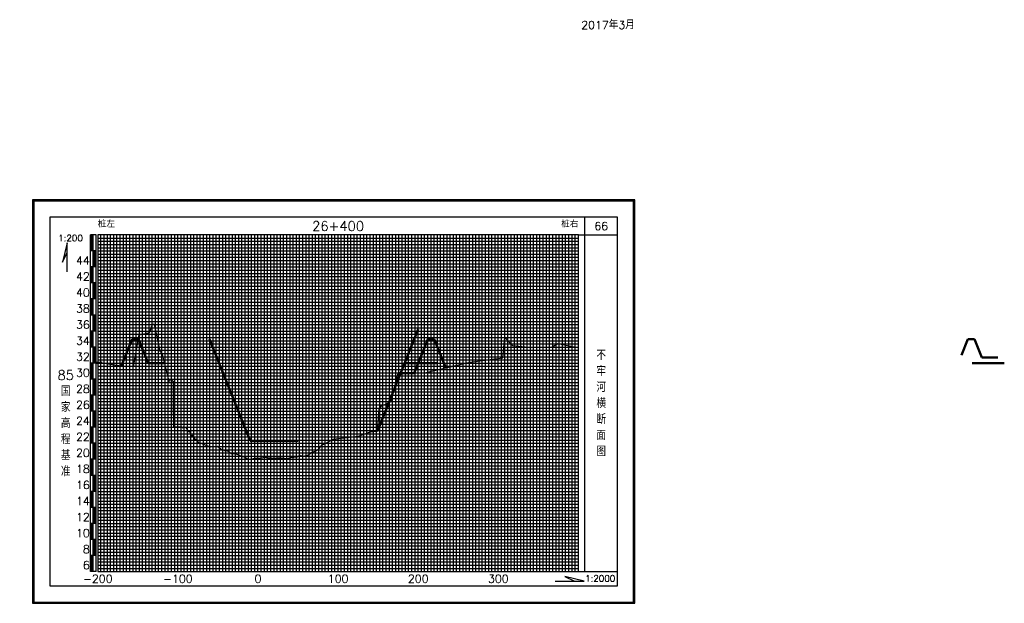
# Model space of a CAD drawing. Header units: millimetres. Extents: x 306 to 3216, y -6574 to 1225.
# Tile 2 of 27: x 545 to 1160, y -3794 to -3430. Entities that reach past the tile are written whole.
import ezdxf
from ezdxf.enums import TextEntityAlignment as Align

# ---------------------------------------------------------------- set-up
doc = ezdxf.new("R2010")
doc.units = ezdxf.units.MM
doc.linetypes.add('DASHEDX2', pattern=[38.1, 25.4, -12.7])
for name, color, linetype in [('10mm线', 1, 'Continuous'), ('2mm线', 8, 'Continuous'), ('50mm线', 255, 'Continuous'), ('图副注记', 255, 'Continuous'), ('图框', 90, 'Continuous'), ('断面', 255, 'Continuous')]:
    doc.layers.add(name, color=color, linetype=linetype)
doc.layers.add('河道设计断面', color=6, linetype='DASHEDX2', lineweight=50)
doc.layers.add('滩面', color=90, linetype='Continuous', lineweight=50)
doc.styles.get("Standard").update_dxf_attribs({"font": 'txt.shx', "bigfont": 'hztxt.shx'})

msp = doc.modelspace()

# ---------------------------------------------------------------- linework, layer by layer
at = {"layer": '10mm线'}
for p, q in [((604.12, -3773.78), (604.12, -3563.78)), ((614.12, -3773.78), (614.12, -3563.78)), ((624.12, -3773.78), (624.12, -3563.78)), ((634.12, -3773.78), (634.12, -3563.78)), ((654.12, -3773.78), (654.12, -3563.78)), ((664.12, -3773.78), (664.12, -3563.78)), ((674.12, -3773.78), (674.12, -3563.78)), ((684.12, -3773.78), (684.12, -3563.78)), ((704.12, -3773.78), (704.12, -3563.78)), ((714.12, -3773.78), (714.12, -3563.78)), ((724.12, -3773.78), (724.12, -3563.78)), ((734.12, -3773.78), (734.12, -3563.78)), ((754.12, -3773.78), (754.12, -3563.78)), ((764.12, -3773.78), (764.12, -3563.78)), ((774.12, -3773.78), (774.12, -3563.78)), ((784.12, -3773.78), (784.12, -3563.78)), ((804.12, -3773.78), (804.12, -3563.78)), ((814.12, -3773.78), (814.12, -3563.78)), ((824.12, -3773.78), (824.12, -3563.78)), ((834.12, -3773.78), (834.12, -3563.78)), ((854.12, -3773.78), (854.12, -3563.78)), ((864.12, -3773.78), (864.12, -3563.78)), ((874.12, -3773.78), (874.12, -3563.78)), ((884.12, -3773.78), (884.12, -3563.78)), ((594.12, -3573.78), (894.12, -3573.78)), ((594.12, -3583.78), (894.12, -3583.78)), ((594.12, -3593.78), (894.12, -3593.78)), ((594.12, -3603.78), (894.12, -3603.78)), ((594.12, -3613.78), (894.12, -3613.78)), ((594.12, -3623.78), (894.12, -3623.78)), ((594.12, -3633.78), (894.12, -3633.78)), ((594.12, -3643.78), (894.12, -3643.78)), ((594.12, -3653.78), (894.12, -3653.78)), ((594.12, -3663.78), (894.12, -3663.78)), ((594.12, -3673.78), (894.12, -3673.78)), ((594.12, -3683.78), (894.12, -3683.78)), ((594.12, -3693.78), (894.12, -3693.78)), ((594.12, -3703.78), (894.12, -3703.78)), ((594.12, -3713.78), (894.12, -3713.78)), ((594.12, -3723.78), (894.12, -3723.78)), ((594.12, -3733.78), (894.12, -3733.78)), ((594.12, -3743.78), (894.12, -3743.78)), ((594.12, -3753.78), (894.12, -3753.78)), ((594.12, -3763.78), (894.12, -3763.78))]:
    msp.add_line(p, q, dxfattribs=at)
at = {"layer": '2mm线'}
for p, q in [((596.12, -3773.78), (596.12, -3563.78)), ((598.12, -3773.78), (598.12, -3563.78)), ((600.12, -3773.78), (600.12, -3563.78)), ((602.12, -3773.78), (602.12, -3563.78)), ((606.12, -3773.78), (606.12, -3563.78)), ((608.12, -3773.78), (608.12, -3563.78)), ((610.12, -3773.78), (610.12, -3563.78)), ((612.12, -3773.78), (612.12, -3563.78)), ((616.12, -3773.78), (616.12, -3563.78)), ((618.12, -3773.78), (618.12, -3563.78)), ((620.12, -3773.78), (620.12, -3563.78)), ((622.12, -3773.78), (622.12, -3563.78)), ((626.12, -3773.78), (626.12, -3563.78)), ((628.12, -3773.78), (628.12, -3563.78)), ((630.12, -3773.78), (630.12, -3563.78)), ((632.12, -3773.78), (632.12, -3563.78)), ((636.12, -3773.78), (636.12, -3563.78)), ((638.12, -3773.78), (638.12, -3563.78)), ((640.12, -3773.78), (640.12, -3563.78)), ((642.12, -3773.78), (642.12, -3563.78)), ((646.12, -3773.78), (646.12, -3563.78)), ((648.12, -3773.78), (648.12, -3563.78)), ((650.12, -3773.78), (650.12, -3563.78)), ((652.12, -3773.78), (652.12, -3563.78)), ((656.12, -3773.78), (656.12, -3563.78)), ((658.12, -3773.78), (658.12, -3563.78)), ((660.12, -3773.78), (660.12, -3563.78)), ((662.12, -3773.78), (662.12, -3563.78)), ((666.12, -3773.78), (666.12, -3563.78)), ((668.12, -3773.78), (668.12, -3563.78)), ((670.12, -3773.78), (670.12, -3563.78)), ((672.12, -3773.78), (672.12, -3563.78)), ((676.12, -3773.78), (676.12, -3563.78)), ((678.12, -3773.78), (678.12, -3563.78)), ((680.12, -3773.78), (680.12, -3563.78)), ((682.12, -3773.78), (682.12, -3563.78)), ((686.12, -3773.78), (686.12, -3563.78)), ((688.12, -3773.78), (688.12, -3563.78)), ((690.12, -3773.78), (690.12, -3563.78)), ((692.12, -3773.78), (692.12, -3563.78)), ((696.12, -3773.78), (696.12, -3563.78)), ((698.12, -3773.78), (698.12, -3563.78)), ((700.12, -3773.78), (700.12, -3563.78)), ((702.12, -3773.78), (702.12, -3563.78)), ((706.12, -3773.78), (706.12, -3563.78)), ((708.12, -3773.78), (708.12, -3563.78)), ((710.12, -3773.78), (710.12, -3563.78)), ((712.12, -3773.78), (712.12, -3563.78)), ((716.12, -3773.78), (716.12, -3563.78)), ((718.12, -3773.78), (718.12, -3563.78)), ((720.12, -3773.78), (720.12, -3563.78)), ((722.12, -3773.78), (722.12, -3563.78)), ((726.12, -3773.78), (726.12, -3563.78)), ((728.12, -3773.78), (728.12, -3563.78)), ((730.12, -3773.78), (730.12, -3563.78)), ((732.12, -3773.78), (732.12, -3563.78)), ((736.12, -3773.78), (736.12, -3563.78)), ((738.12, -3773.78), (738.12, -3563.78)), ((740.12, -3773.78), (740.12, -3563.78)), ((742.12, -3773.78), (742.12, -3563.78)), ((746.12, -3773.78), (746.12, -3563.78)), ((748.12, -3773.78), (748.12, -3563.78)), ((750.12, -3773.78), (750.12, -3563.78)), ((752.12, -3773.78), (752.12, -3563.78)), ((756.12, -3773.78), (756.12, -3563.78)), ((758.12, -3773.78), (758.12, -3563.78)), ((760.12, -3773.78), (760.12, -3563.78)), ((762.12, -3773.78), (762.12, -3563.78)), ((766.12, -3773.78), (766.12, -3563.78)), ((768.12, -3773.78), (768.12, -3563.78)), ((770.12, -3773.78), (770.12, -3563.78)), ((772.12, -3773.78), (772.12, -3563.78)), ((776.12, -3773.78), (776.12, -3563.78)), ((778.12, -3773.78), (778.12, -3563.78)), ((780.12, -3773.78), (780.12, -3563.78)), ((782.12, -3773.78), (782.12, -3563.78)), ((786.12, -3773.78), (786.12, -3563.78)), ((788.12, -3773.78), (788.12, -3563.78)), ((790.12, -3773.78), (790.12, -3563.78)), ((792.12, -3773.78), (792.12, -3563.78)), ((796.12, -3773.78), (796.12, -3563.78)), ((798.12, -3773.78), (798.12, -3563.78)), ((800.12, -3773.78), (800.12, -3563.78)), ((802.12, -3773.78), (802.12, -3563.78)), ((806.12, -3773.78), (806.12, -3563.78)), ((808.12, -3773.78), (808.12, -3563.78)), ((810.12, -3773.78), (810.12, -3563.78)), ((812.12, -3773.78), (812.12, -3563.78)), ((816.12, -3773.78), (816.12, -3563.78)), ((818.12, -3773.78), (818.12, -3563.78)), ((820.12, -3773.78), (820.12, -3563.78)), ((822.12, -3773.78), (822.12, -3563.78)), ((826.12, -3773.78), (826.12, -3563.78)), ((828.12, -3773.78), (828.12, -3563.78)), ((830.12, -3773.78), (830.12, -3563.78)), ((832.12, -3773.78), (832.12, -3563.78)), ((836.12, -3773.78), (836.12, -3563.78)), ((838.12, -3773.78), (838.12, -3563.78)), ((840.12, -3773.78), (840.12, -3563.78)), ((842.12, -3773.78), (842.12, -3563.78)), ((846.12, -3773.78), (846.12, -3563.78)), ((848.12, -3773.78), (848.12, -3563.78)), ((850.12, -3773.78), (850.12, -3563.78)), ((852.12, -3773.78), (852.12, -3563.78)), ((856.12, -3773.78), (856.12, -3563.78)), ((858.12, -3773.78), (858.12, -3563.78)), ((860.12, -3773.78), (860.12, -3563.78)), ((862.12, -3773.78), (862.12, -3563.78)), ((866.12, -3773.78), (866.12, -3563.78)), ((868.12, -3773.78), (868.12, -3563.78)), ((870.12, -3773.78), (870.12, -3563.78)), ((872.12, -3773.78), (872.12, -3563.78)), ((876.12, -3773.78), (876.12, -3563.78)), ((878.12, -3773.78), (878.12, -3563.78)), ((880.12, -3773.78), (880.12, -3563.78)), ((882.12, -3773.78), (882.12, -3563.78)), ((886.12, -3773.78), (886.12, -3563.78)), ((888.12, -3773.78), (888.12, -3563.78)), ((890.12, -3773.78), (890.12, -3563.78)), ((892.12, -3773.78), (892.12, -3563.78)), ((594.12, -3565.78), (894.12, -3565.78)), ((594.12, -3567.78), (894.12, -3567.78)), ((594.12, -3569.78), (894.12, -3569.78)), ((594.12, -3571.78), (894.12, -3571.78)), ((594.12, -3575.78), (894.12, -3575.78)), ((594.12, -3577.78), (894.12, -3577.78)), ((594.12, -3579.78), (894.12, -3579.78)), ((594.12, -3581.78), (894.12, -3581.78)), ((594.12, -3585.78), (894.12, -3585.78)), ((594.12, -3587.78), (894.12, -3587.78)), ((594.12, -3589.78), (894.12, -3589.78)), ((594.12, -3591.78), (894.12, -3591.78)), ((594.12, -3595.78), (894.12, -3595.78)), ((594.12, -3597.78), (894.12, -3597.78)), ((594.12, -3599.78), (894.12, -3599.78)), ((594.12, -3601.78), (894.12, -3601.78)), ((594.12, -3605.78), (894.12, -3605.78)), ((594.12, -3607.78), (894.12, -3607.78)), ((594.12, -3609.78), (894.12, -3609.78)), ((594.12, -3611.78), (894.12, -3611.78)), ((594.12, -3615.78), (894.12, -3615.78)), ((594.12, -3617.78), (894.12, -3617.78)), ((594.12, -3619.78), (894.12, -3619.78)), ((594.12, -3621.78), (894.12, -3621.78)), ((594.12, -3625.78), (894.12, -3625.78)), ((594.12, -3627.78), (894.12, -3627.78)), ((594.12, -3629.78), (894.12, -3629.78)), ((594.12, -3631.78), (894.12, -3631.78)), ((594.12, -3635.78), (894.12, -3635.78)), ((594.12, -3637.78), (894.12, -3637.78)), ((594.12, -3639.78), (894.12, -3639.78)), ((594.12, -3641.78), (894.12, -3641.78)), ((594.12, -3645.78), (894.12, -3645.78)), ((594.12, -3647.78), (894.12, -3647.78)), ((594.12, -3649.78), (894.12, -3649.78)), ((594.12, -3651.78), (894.12, -3651.78)), ((594.12, -3655.78), (894.12, -3655.78)), ((594.12, -3657.78), (894.12, -3657.78)), ((594.12, -3659.78), (894.12, -3659.78)), ((594.12, -3661.78), (894.12, -3661.78)), ((594.12, -3665.78), (894.12, -3665.78)), ((594.12, -3667.78), (894.12, -3667.78)), ((594.12, -3669.78), (894.12, -3669.78)), ((594.12, -3671.78), (894.12, -3671.78)), ((594.12, -3675.78), (894.12, -3675.78)), ((594.12, -3677.78), (894.12, -3677.78)), ((594.12, -3679.78), (894.12, -3679.78)), ((594.12, -3681.78), (894.12, -3681.78)), ((594.12, -3685.78), (894.12, -3685.78)), ((594.12, -3687.78), (894.12, -3687.78)), ((594.12, -3689.78), (894.12, -3689.78)), ((594.12, -3691.78), (894.12, -3691.78)), ((594.12, -3695.78), (894.12, -3695.78)), ((594.12, -3697.78), (894.12, -3697.78)), ((594.12, -3699.78), (894.12, -3699.78)), ((594.12, -3701.78), (894.12, -3701.78)), ((594.12, -3705.78), (894.12, -3705.78)), ((594.12, -3707.78), (894.12, -3707.78)), ((594.12, -3709.78), (894.12, -3709.78)), ((594.12, -3711.78), (894.12, -3711.78)), ((594.12, -3715.78), (894.12, -3715.78)), ((594.12, -3717.78), (894.12, -3717.78)), ((594.12, -3719.78), (894.12, -3719.78)), ((594.12, -3721.78), (894.12, -3721.78)), ((594.12, -3725.78), (894.12, -3725.78)), ((594.12, -3727.78), (894.12, -3727.78)), ((594.12, -3729.78), (894.12, -3729.78)), ((594.12, -3731.78), (894.12, -3731.78)), ((594.12, -3735.78), (894.12, -3735.78)), ((594.12, -3737.78), (894.12, -3737.78)), ((594.12, -3739.78), (894.12, -3739.78)), ((594.12, -3741.78), (894.12, -3741.78)), ((594.12, -3745.78), (894.12, -3745.78)), ((594.12, -3747.78), (894.12, -3747.78)), ((594.12, -3749.78), (894.12, -3749.78)), ((594.12, -3751.78), (894.12, -3751.78)), ((594.12, -3755.78), (894.12, -3755.78)), ((594.12, -3757.78), (894.12, -3757.78)), ((594.12, -3759.78), (894.12, -3759.78)), ((594.12, -3761.78), (894.12, -3761.78)), ((594.12, -3765.78), (894.12, -3765.78)), ((594.12, -3767.78), (894.12, -3767.78)), ((594.12, -3769.78), (894.12, -3769.78)), ((594.12, -3771.78), (894.12, -3771.78))]:
    msp.add_line(p, q, dxfattribs=at)
at = {"layer": '50mm线'}
for p, q in [((644.12, -3773.78), (644.12, -3563.78)), ((694.12, -3773.78), (694.12, -3563.78)), ((744.12, -3773.78), (744.12, -3563.78)), ((794.12, -3773.78), (794.12, -3563.78)), ((844.12, -3773.78), (844.12, -3563.78))]:
    msp.add_line(p, q, dxfattribs=at)
msp.add_lwpolyline([(594.12, -3773.78), (894.12, -3773.78), (894.12, -3563.78), (594.12, -3563.78)], close=True, dxfattribs=at)
at = {"layer": '图副注记'}
for p, q in [((589.52, -3773.78), (589.52, -3563.78)), ((593.12, -3563.78), (589.52, -3563.78)), ((589.62, -3573.78), (589.62, -3563.78)), ((589.72, -3573.78), (589.72, -3563.78)), ((589.82, -3573.78), (589.82, -3563.78)), ((589.92, -3573.78), (589.92, -3563.78)), ((590.02, -3573.78), (590.02, -3563.78)), ((590.12, -3573.78), (590.12, -3563.78)), ((590.22, -3573.78), (590.22, -3563.78)), ((590.32, -3573.78), (590.32, -3563.78)), ((590.42, -3573.78), (590.42, -3563.78)), ((590.52, -3573.78), (590.52, -3563.78)), ((590.62, -3573.78), (590.62, -3563.78)), ((590.72, -3573.78), (590.72, -3563.78)), ((590.82, -3573.78), (590.82, -3563.78)), ((590.92, -3573.78), (590.92, -3563.78)), ((591.02, -3573.78), (591.02, -3563.78)), ((591.12, -3573.78), (591.12, -3563.78)), ((591.22, -3573.78), (591.22, -3563.78)), ((591.32, -3773.78), (591.32, -3563.78)), ((593.12, -3773.78), (593.12, -3563.78)), ((593.12, -3573.78), (589.52, -3573.78)), ((591.42, -3583.78), (591.42, -3573.78)), ((591.52, -3583.78), (591.52, -3573.78)), ((591.62, -3583.78), (591.62, -3573.78)), ((591.72, -3583.78), (591.72, -3573.78)), ((591.82, -3583.78), (591.82, -3573.78)), ((591.92, -3583.78), (591.92, -3573.78)), ((592.02, -3583.78), (592.02, -3573.78)), ((592.12, -3583.78), (592.12, -3573.78)), ((592.22, -3583.78), (592.22, -3573.78)), ((592.32, -3583.78), (592.32, -3573.78)), ((592.42, -3583.78), (592.42, -3573.78)), ((592.52, -3583.78), (592.52, -3573.78)), ((592.62, -3583.78), (592.62, -3573.78)), ((592.72, -3583.78), (592.72, -3573.78)), ((592.82, -3583.78), (592.82, -3573.78)), ((592.92, -3583.78), (592.92, -3573.78)), ((593.02, -3583.78), (593.02, -3573.78)), ((593.12, -3583.78), (589.52, -3583.78)), ((589.62, -3593.78), (589.62, -3583.78)), ((589.72, -3593.78), (589.72, -3583.78)), ((589.82, -3593.78), (589.82, -3583.78)), ((589.92, -3593.78), (589.92, -3583.78)), ((590.02, -3593.78), (590.02, -3583.78)), ((590.12, -3593.78), (590.12, -3583.78)), ((590.22, -3593.78), (590.22, -3583.78)), ((590.32, -3593.78), (590.32, -3583.78)), ((590.42, -3593.78), (590.42, -3583.78)), ((590.52, -3593.78), (590.52, -3583.78)), ((590.62, -3593.78), (590.62, -3583.78)), ((590.72, -3593.78), (590.72, -3583.78)), ((590.82, -3593.78), (590.82, -3583.78)), ((590.92, -3593.78), (590.92, -3583.78)), ((591.02, -3593.78), (591.02, -3583.78)), ((591.12, -3593.78), (591.12, -3583.78)), ((591.22, -3593.78), (591.22, -3583.78)), ((593.12, -3593.78), (589.52, -3593.78)), ((591.42, -3603.78), (591.42, -3593.78)), ((591.52, -3603.78), (591.52, -3593.78)), ((591.62, -3603.78), (591.62, -3593.78)), ((591.72, -3603.78), (591.72, -3593.78)), ((591.82, -3603.78), (591.82, -3593.78)), ((591.92, -3603.78), (591.92, -3593.78)), ((592.02, -3603.78), (592.02, -3593.78)), ((592.12, -3603.78), (592.12, -3593.78)), ((592.22, -3603.78), (592.22, -3593.78)), ((592.32, -3603.78), (592.32, -3593.78)), ((592.42, -3603.78), (592.42, -3593.78)), ((592.52, -3603.78), (592.52, -3593.78)), ((592.62, -3603.78), (592.62, -3593.78)), ((592.72, -3603.78), (592.72, -3593.78)), ((592.82, -3603.78), (592.82, -3593.78)), ((592.92, -3603.78), (592.92, -3593.78)), ((593.02, -3603.78), (593.02, -3593.78)), ((593.12, -3603.78), (589.52, -3603.78)), ((589.62, -3613.78), (589.62, -3603.78)), ((589.72, -3613.78), (589.72, -3603.78)), ((589.82, -3613.78), (589.82, -3603.78)), ((589.92, -3613.78), (589.92, -3603.78)), ((590.02, -3613.78), (590.02, -3603.78)), ((590.12, -3613.78), (590.12, -3603.78)), ((590.22, -3613.78), (590.22, -3603.78)), ((590.32, -3613.78), (590.32, -3603.78)), ((590.42, -3613.78), (590.42, -3603.78)), ((590.52, -3613.78), (590.52, -3603.78)), ((590.62, -3613.78), (590.62, -3603.78)), ((590.72, -3613.78), (590.72, -3603.78)), ((590.82, -3613.78), (590.82, -3603.78)), ((590.92, -3613.78), (590.92, -3603.78)), ((591.02, -3613.78), (591.02, -3603.78)), ((591.12, -3613.78), (591.12, -3603.78)), ((591.22, -3613.78), (591.22, -3603.78)), ((593.12, -3613.78), (589.52, -3613.78)), ((591.42, -3623.78), (591.42, -3613.78)), ((591.52, -3623.78), (591.52, -3613.78)), ((591.62, -3623.78), (591.62, -3613.78)), ((591.72, -3623.78), (591.72, -3613.78)), ((591.82, -3623.78), (591.82, -3613.78)), ((591.92, -3623.78), (591.92, -3613.78)), ((592.02, -3623.78), (592.02, -3613.78)), ((592.12, -3623.78), (592.12, -3613.78)), ((592.22, -3623.78), (592.22, -3613.78)), ((592.32, -3623.78), (592.32, -3613.78)), ((592.42, -3623.78), (592.42, -3613.78)), ((592.52, -3623.78), (592.52, -3613.78)), ((592.62, -3623.78), (592.62, -3613.78)), ((592.72, -3623.78), (592.72, -3613.78)), ((592.82, -3623.78), (592.82, -3613.78)), ((592.92, -3623.78), (592.92, -3613.78)), ((593.02, -3623.78), (593.02, -3613.78)), ((593.12, -3623.78), (589.52, -3623.78)), ((589.62, -3633.78), (589.62, -3623.78)), ((589.72, -3633.78), (589.72, -3623.78)), ((589.82, -3633.78), (589.82, -3623.78)), ((589.92, -3633.78), (589.92, -3623.78)), ((590.02, -3633.78), (590.02, -3623.78)), ((590.12, -3633.78), (590.12, -3623.78)), ((590.22, -3633.78), (590.22, -3623.78)), ((590.32, -3633.78), (590.32, -3623.78)), ((590.42, -3633.78), (590.42, -3623.78)), ((590.52, -3633.78), (590.52, -3623.78)), ((590.62, -3633.78), (590.62, -3623.78)), ((590.72, -3633.78), (590.72, -3623.78)), ((590.82, -3633.78), (590.82, -3623.78)), ((590.92, -3633.78), (590.92, -3623.78)), ((591.02, -3633.78), (591.02, -3623.78)), ((591.12, -3633.78), (591.12, -3623.78)), ((591.22, -3633.78), (591.22, -3623.78)), ((593.12, -3633.78), (589.52, -3633.78)), ((591.42, -3643.78), (591.42, -3633.78)), ((591.52, -3643.78), (591.52, -3633.78)), ((591.62, -3643.78), (591.62, -3633.78)), ((591.72, -3643.78), (591.72, -3633.78)), ((591.82, -3643.78), (591.82, -3633.78)), ((591.92, -3643.78), (591.92, -3633.78)), ((592.02, -3643.78), (592.02, -3633.78)), ((592.12, -3643.78), (592.12, -3633.78)), ((592.22, -3643.78), (592.22, -3633.78)), ((592.32, -3643.78), (592.32, -3633.78)), ((592.42, -3643.78), (592.42, -3633.78)), ((592.52, -3643.78), (592.52, -3633.78)), ((592.62, -3643.78), (592.62, -3633.78)), ((592.72, -3643.78), (592.72, -3633.78)), ((592.82, -3643.78), (592.82, -3633.78)), ((592.92, -3643.78), (592.92, -3633.78)), ((593.02, -3643.78), (593.02, -3633.78)), ((593.12, -3643.78), (589.52, -3643.78)), ((589.62, -3653.78), (589.62, -3643.78)), ((589.72, -3653.78), (589.72, -3643.78)), ((589.82, -3653.78), (589.82, -3643.78)), ((589.92, -3653.78), (589.92, -3643.78)), ((590.02, -3653.78), (590.02, -3643.78)), ((590.12, -3653.78), (590.12, -3643.78)), ((590.22, -3653.78), (590.22, -3643.78)), ((590.32, -3653.78), (590.32, -3643.78)), ((590.42, -3653.78), (590.42, -3643.78)), ((590.52, -3653.78), (590.52, -3643.78)), ((590.62, -3653.78), (590.62, -3643.78)), ((590.72, -3653.78), (590.72, -3643.78)), ((590.82, -3653.78), (590.82, -3643.78)), ((590.92, -3653.78), (590.92, -3643.78)), ((591.02, -3653.78), (591.02, -3643.78)), ((591.12, -3653.78), (591.12, -3643.78)), ((591.22, -3653.78), (591.22, -3643.78)), ((593.12, -3653.78), (589.52, -3653.78)), ((591.42, -3663.78), (591.42, -3653.78)), ((591.52, -3663.78), (591.52, -3653.78)), ((591.62, -3663.78), (591.62, -3653.78)), ((591.72, -3663.78), (591.72, -3653.78)), ((591.82, -3663.78), (591.82, -3653.78)), ((591.92, -3663.78), (591.92, -3653.78)), ((592.02, -3663.78), (592.02, -3653.78)), ((592.12, -3663.78), (592.12, -3653.78)), ((592.22, -3663.78), (592.22, -3653.78)), ((592.32, -3663.78), (592.32, -3653.78)), ((592.42, -3663.78), (592.42, -3653.78)), ((592.52, -3663.78), (592.52, -3653.78)), ((592.62, -3663.78), (592.62, -3653.78)), ((592.72, -3663.78), (592.72, -3653.78)), ((592.82, -3663.78), (592.82, -3653.78)), ((592.92, -3663.78), (592.92, -3653.78)), ((593.02, -3663.78), (593.02, -3653.78)), ((593.12, -3663.78), (589.52, -3663.78)), ((589.62, -3673.78), (589.62, -3663.78)), ((589.72, -3673.78), (589.72, -3663.78)), ((589.82, -3673.78), (589.82, -3663.78)), ((589.92, -3673.78), (589.92, -3663.78)), ((590.02, -3673.78), (590.02, -3663.78)), ((590.12, -3673.78), (590.12, -3663.78)), ((590.22, -3673.78), (590.22, -3663.78)), ((590.32, -3673.78), (590.32, -3663.78)), ((590.42, -3673.78), (590.42, -3663.78)), ((590.52, -3673.78), (590.52, -3663.78)), ((590.62, -3673.78), (590.62, -3663.78)), ((590.72, -3673.78), (590.72, -3663.78)), ((590.82, -3673.78), (590.82, -3663.78)), ((590.92, -3673.78), (590.92, -3663.78)), ((591.02, -3673.78), (591.02, -3663.78)), ((591.12, -3673.78), (591.12, -3663.78)), ((591.22, -3673.78), (591.22, -3663.78)), ((593.12, -3673.78), (589.52, -3673.78)), ((591.42, -3683.78), (591.42, -3673.78)), ((591.52, -3683.78), (591.52, -3673.78)), ((591.62, -3683.78), (591.62, -3673.78)), ((591.72, -3683.78), (591.72, -3673.78)), ((591.82, -3683.78), (591.82, -3673.78)), ((591.92, -3683.78), (591.92, -3673.78)), ((592.02, -3683.78), (592.02, -3673.78)), ((592.12, -3683.78), (592.12, -3673.78)), ((592.22, -3683.78), (592.22, -3673.78)), ((592.32, -3683.78), (592.32, -3673.78)), ((592.42, -3683.78), (592.42, -3673.78)), ((592.52, -3683.78), (592.52, -3673.78)), ((592.62, -3683.78), (592.62, -3673.78)), ((592.72, -3683.78), (592.72, -3673.78)), ((592.82, -3683.78), (592.82, -3673.78)), ((592.92, -3683.78), (592.92, -3673.78)), ((593.02, -3683.78), (593.02, -3673.78)), ((593.12, -3683.78), (589.52, -3683.78)), ((589.62, -3693.78), (589.62, -3683.78)), ((589.72, -3693.78), (589.72, -3683.78)), ((589.82, -3693.78), (589.82, -3683.78)), ((589.92, -3693.78), (589.92, -3683.78)), ((590.02, -3693.78), (590.02, -3683.78)), ((590.12, -3693.78), (590.12, -3683.78)), ((590.22, -3693.78), (590.22, -3683.78)), ((590.32, -3693.78), (590.32, -3683.78)), ((590.42, -3693.78), (590.42, -3683.78)), ((590.52, -3693.78), (590.52, -3683.78)), ((590.62, -3693.78), (590.62, -3683.78)), ((590.72, -3693.78), (590.72, -3683.78)), ((590.82, -3693.78), (590.82, -3683.78)), ((590.92, -3693.78), (590.92, -3683.78)), ((591.02, -3693.78), (591.02, -3683.78)), ((591.12, -3693.78), (591.12, -3683.78)), ((591.22, -3693.78), (591.22, -3683.78)), ((593.12, -3693.78), (589.52, -3693.78)), ((591.42, -3703.78), (591.42, -3693.78)), ((591.52, -3703.78), (591.52, -3693.78)), ((591.62, -3703.78), (591.62, -3693.78)), ((591.72, -3703.78), (591.72, -3693.78)), ((591.82, -3703.78), (591.82, -3693.78)), ((591.92, -3703.78), (591.92, -3693.78)), ((592.02, -3703.78), (592.02, -3693.78)), ((592.12, -3703.78), (592.12, -3693.78)), ((592.22, -3703.78), (592.22, -3693.78)), ((592.32, -3703.78), (592.32, -3693.78)), ((592.42, -3703.78), (592.42, -3693.78)), ((592.52, -3703.78), (592.52, -3693.78)), ((592.62, -3703.78), (592.62, -3693.78)), ((592.72, -3703.78), (592.72, -3693.78)), ((592.82, -3703.78), (592.82, -3693.78)), ((592.92, -3703.78), (592.92, -3693.78)), ((593.02, -3703.78), (593.02, -3693.78)), ((593.12, -3703.78), (589.52, -3703.78)), ((589.62, -3713.78), (589.62, -3703.78)), ((589.72, -3713.78), (589.72, -3703.78)), ((589.82, -3713.78), (589.82, -3703.78)), ((589.92, -3713.78), (589.92, -3703.78)), ((590.02, -3713.78), (590.02, -3703.78)), ((590.12, -3713.78), (590.12, -3703.78)), ((590.22, -3713.78), (590.22, -3703.78)), ((590.32, -3713.78), (590.32, -3703.78)), ((590.42, -3713.78), (590.42, -3703.78)), ((590.52, -3713.78), (590.52, -3703.78)), ((590.62, -3713.78), (590.62, -3703.78)), ((590.72, -3713.78), (590.72, -3703.78)), ((590.82, -3713.78), (590.82, -3703.78)), ((590.92, -3713.78), (590.92, -3703.78)), ((591.02, -3713.78), (591.02, -3703.78)), ((591.12, -3713.78), (591.12, -3703.78)), ((591.22, -3713.78), (591.22, -3703.78)), ((593.12, -3713.78), (589.52, -3713.78)), ((591.42, -3723.78), (591.42, -3713.78)), ((591.52, -3723.78), (591.52, -3713.78)), ((591.62, -3723.78), (591.62, -3713.78)), ((591.72, -3723.78), (591.72, -3713.78)), ((591.82, -3723.78), (591.82, -3713.78)), ((591.92, -3723.78), (591.92, -3713.78)), ((592.02, -3723.78), (592.02, -3713.78)), ((592.12, -3723.78), (592.12, -3713.78)), ((592.22, -3723.78), (592.22, -3713.78)), ((592.32, -3723.78), (592.32, -3713.78)), ((592.42, -3723.78), (592.42, -3713.78)), ((592.52, -3723.78), (592.52, -3713.78)), ((592.62, -3723.78), (592.62, -3713.78)), ((592.72, -3723.78), (592.72, -3713.78)), ((592.82, -3723.78), (592.82, -3713.78)), ((592.92, -3723.78), (592.92, -3713.78)), ((593.02, -3723.78), (593.02, -3713.78)), ((593.12, -3723.78), (589.52, -3723.78)), ((589.62, -3733.78), (589.62, -3723.78)), ((589.72, -3733.78), (589.72, -3723.78)), ((589.82, -3733.78), (589.82, -3723.78)), ((589.92, -3733.78), (589.92, -3723.78)), ((590.02, -3733.78), (590.02, -3723.78)), ((590.12, -3733.78), (590.12, -3723.78)), ((590.22, -3733.78), (590.22, -3723.78)), ((590.32, -3733.78), (590.32, -3723.78)), ((590.42, -3733.78), (590.42, -3723.78)), ((590.52, -3733.78), (590.52, -3723.78)), ((590.62, -3733.78), (590.62, -3723.78)), ((590.72, -3733.78), (590.72, -3723.78)), ((590.82, -3733.78), (590.82, -3723.78)), ((590.92, -3733.78), (590.92, -3723.78)), ((591.02, -3733.78), (591.02, -3723.78)), ((591.12, -3733.78), (591.12, -3723.78)), ((591.22, -3733.78), (591.22, -3723.78)), ((593.12, -3733.78), (589.52, -3733.78)), ((591.42, -3743.78), (591.42, -3733.78)), ((591.52, -3743.78), (591.52, -3733.78)), ((591.62, -3743.78), (591.62, -3733.78)), ((591.72, -3743.78), (591.72, -3733.78)), ((591.82, -3743.78), (591.82, -3733.78)), ((591.92, -3743.78), (591.92, -3733.78)), ((592.02, -3743.78), (592.02, -3733.78)), ((592.12, -3743.78), (592.12, -3733.78)), ((592.22, -3743.78), (592.22, -3733.78)), ((592.32, -3743.78), (592.32, -3733.78)), ((592.42, -3743.78), (592.42, -3733.78)), ((592.52, -3743.78), (592.52, -3733.78)), ((592.62, -3743.78), (592.62, -3733.78)), ((592.72, -3743.78), (592.72, -3733.78)), ((592.82, -3743.78), (592.82, -3733.78)), ((592.92, -3743.78), (592.92, -3733.78)), ((593.02, -3743.78), (593.02, -3733.78)), ((593.12, -3743.78), (589.52, -3743.78)), ((589.62, -3753.78), (589.62, -3743.78)), ((589.72, -3753.78), (589.72, -3743.78)), ((589.82, -3753.78), (589.82, -3743.78)), ((589.92, -3753.78), (589.92, -3743.78)), ((590.02, -3753.78), (590.02, -3743.78)), ((590.12, -3753.78), (590.12, -3743.78)), ((590.22, -3753.78), (590.22, -3743.78)), ((590.32, -3753.78), (590.32, -3743.78)), ((590.42, -3753.78), (590.42, -3743.78)), ((590.52, -3753.78), (590.52, -3743.78)), ((590.62, -3753.78), (590.62, -3743.78)), ((590.72, -3753.78), (590.72, -3743.78)), ((590.82, -3753.78), (590.82, -3743.78)), ((590.92, -3753.78), (590.92, -3743.78)), ((591.02, -3753.78), (591.02, -3743.78)), ((591.12, -3753.78), (591.12, -3743.78)), ((591.22, -3753.78), (591.22, -3743.78)), ((593.12, -3753.78), (589.52, -3753.78)), ((591.42, -3763.78), (591.42, -3753.78)), ((591.52, -3763.78), (591.52, -3753.78)), ((591.62, -3763.78), (591.62, -3753.78)), ((591.72, -3763.78), (591.72, -3753.78)), ((591.82, -3763.78), (591.82, -3753.78)), ((591.92, -3763.78), (591.92, -3753.78)), ((592.02, -3763.78), (592.02, -3753.78)), ((592.12, -3763.78), (592.12, -3753.78)), ((592.22, -3763.78), (592.22, -3753.78)), ((592.32, -3763.78), (592.32, -3753.78)), ((592.42, -3763.78), (592.42, -3753.78)), ((592.52, -3763.78), (592.52, -3753.78)), ((592.62, -3763.78), (592.62, -3753.78)), ((592.72, -3763.78), (592.72, -3753.78)), ((592.82, -3763.78), (592.82, -3753.78)), ((592.92, -3763.78), (592.92, -3753.78)), ((593.02, -3763.78), (593.02, -3753.78)), ((593.12, -3763.78), (589.52, -3763.78)), ((589.62, -3773.78), (589.62, -3763.78)), ((589.72, -3773.78), (589.72, -3763.78)), ((589.82, -3773.78), (589.82, -3763.78)), ((589.92, -3773.78), (589.92, -3763.78)), ((590.02, -3773.78), (590.02, -3763.78)), ((590.12, -3773.78), (590.12, -3763.78)), ((590.22, -3773.78), (590.22, -3763.78)), ((590.32, -3773.78), (590.32, -3763.78)), ((590.42, -3773.78), (590.42, -3763.78)), ((590.52, -3773.78), (590.52, -3763.78)), ((590.62, -3773.78), (590.62, -3763.78)), ((590.72, -3773.78), (590.72, -3763.78)), ((590.82, -3773.78), (590.82, -3763.78)), ((590.92, -3773.78), (590.92, -3763.78)), ((591.02, -3773.78), (591.02, -3763.78)), ((591.12, -3773.78), (591.12, -3763.78)), ((591.22, -3773.78), (591.22, -3763.78)), ((593.12, -3773.78), (589.52, -3773.78))]:
    msp.add_line(p, q, dxfattribs=at)
for points in [[(575.12, -3586.78), (575.12, -3568.78), (572.12, -3580.78), (575.12, -3574.78)], [(879.62, -3779.78), (897.62, -3779.78), (885.62, -3776.78), (891.62, -3779.78)]]:
    msp.add_lwpolyline(points, dxfattribs=at)
at = {"layer": '图框'}
for p, q in [((898.12, -3773.78), (898.12, -3552.78)), ((894.12, -3563.78), (918.52, -3563.78)), ((894.12, -3773.78), (918.52, -3773.78))]:
    msp.add_line(p, q, dxfattribs=at)
for points in [[(553.32, -3793.58), (929.32, -3793.58), (929.32, -3541.98), (553.32, -3541.98)], [(553.52, -3793.38), (929.12, -3793.38), (929.12, -3542.18), (553.52, -3542.18)], [(553.72, -3793.18), (928.92, -3793.18), (928.92, -3542.38), (553.72, -3542.38)], [(553.92, -3792.98), (928.72, -3792.98), (928.72, -3542.58), (553.92, -3542.58)], [(554.12, -3792.78), (928.52, -3792.78), (928.52, -3542.78), (554.12, -3542.78)], [(564.12, -3782.78), (918.52, -3782.78), (918.52, -3552.78), (564.12, -3552.78)]]:
    msp.add_lwpolyline(points, close=True, dxfattribs=at)
at = {"layer": '断面'}
msp.add_lwpolyline([(596.95, -3643.58), (607.3, -3645.19), (616.42, -3645.82), (620.03, -3626.07), (626.48, -3624.7), (628.25, -3619.58), (629.27, -3619.53), (632.85, -3636.35), (634.04, -3637.66), (638.49, -3655.08), (638.49, -3656.03), (638.75, -3654.92), (639.07, -3653.84), (641.13, -3654.98), (641.13, -3669.99), (641.3, -3683.24), (643.37, -3683.59), (646.32, -3683.53), (647.35, -3684.08), (647.82, -3683.43), (647.82, -3683.43), (649.27, -3684.18), (649.98, -3685.48), (650.82, -3686.48), (651.5, -3686.63), (652.61, -3689.38), (653.03, -3688.58), (654.53, -3690.93), (655.13, -3691.18), (656.45, -3692.58), (656.92, -3693.43), (658.49, -3693.68), (660.53, -3694.63), (662.55, -3695.38), (664.68, -3696.03), (666.81, -3695.68), (668.93, -3695.53), (671.05, -3697.43), (673.17, -3698.23), (675.3, -3698.43), (677.43, -3700.23), (679.55, -3700.18), (681.66, -3700.78), (683.76, -3702.03), (685.75, -3702.33), (687.86, -3703.58), (689.98, -3703.43), (692.09, -3703.03), (694.2, -3702.98), (696.19, -3702.88), (698.29, -3702.43), (700.39, -3702.78), (702.49, -3702.93), (704.49, -3702.98), (706.5, -3702.88), (708.62, -3702.93), (710.62, -3703.13), (712.58, -3703.18), (714.65, -3702.68), (716.57, -3702.53), (718.48, -3702.28), (720.39, -3701.28), (722.19, -3701.98), (724, -3701.38), (725.7, -3701.08), (727.26, -3699.58), (728.72, -3699.13), (730.74, -3698.38), (732.1, -3697.23), (733.52, -3695.63), (733.52, -3695.63), (734.01, -3695.03), (741.2, -3691.12), (751.31, -3689.87), (756.95, -3689.36), (764.27, -3686.65), (768.68, -3686.14), (769.71, -3672.61), (771.07, -3670.62), (777.34, -3667.62), (781.64, -3650.02), (798.8, -3649.67), (826.29, -3643.17), (847.03, -3640.39), (848.25, -3627.8), (852.93, -3632.77), (864.82, -3633.93), (877.8, -3633.64), (881.24, -3631.5), (891.46, -3633.67)], dxfattribs=at)
at = {"layer": '河道设计断面', "linetype": 'ByBlock', "lineweight": 50, "ltscale": 0.2}
for p, q in [((768.68, -3686.14), (794.08, -3622.64)), ((663.82, -3628.78), (689.22, -3692.28)), ((689.22, -3692.28), (719.22, -3692.28))]:
    msp.add_line(p, q, dxfattribs=at)
at = {"layer": '河道设计断面'}
for points in [[(635.61, -3643.78), (625.61, -3643.78)], [(785.62, -3643.78), (805.62, -3643.78)], [(1159.91, -3643.78), (1139.91, -3643.78)]]:
    msp.add_lwpolyline(points, dxfattribs=at)
at = {"layer": '滩面', "linetype": 'ByBlock', "lineweight": 50, "ltscale": 0.2}
for p, q in [((615.61, -3628.78), (608.99, -3645.31)), ((619.61, -3628.78), (625.61, -3643.78)), ((800.13, -3628.78), (791.64, -3650.02)), ((804.13, -3628.78), (811.31, -3646.71)), ((1137.22, -3628.78), (1133.19, -3638.85)), ((1141.22, -3628.78), (1145.79, -3640.22))]:
    msp.add_line(p, q, dxfattribs=at)
at = {"layer": '滩面'}
for points in [[(619.61, -3628.78), (615.61, -3628.78)], [(800.13, -3628.78), (804.13, -3628.78)], [(1141.22, -3628.78), (1137.22, -3628.78)], [(596.95, -3643.58), (593.5, -3643.58)], [(635.61, -3643.78), (625.61, -3643.78)], [(1155.79, -3640.22), (1145.79, -3640.22)], [(781.64, -3650.02), (791.64, -3650.02)]]:
    msp.add_lwpolyline(points, dxfattribs=at)

# ---------------------------------------------------------------- texts
at = {"layer": '图副注记'}
for s, height, p in [('2017年3月', 5, (929.32, -3436.9)), ('桩右', 4, (894.12, -3560.28)), ('1:2000', 4, (917.12, -3781.28))]:
    msp.add_text(s, height=height, dxfattribs=at).set_placement(p, align=Align.BOTTOM_RIGHT)
msp.add_text('桩左', height=4, dxfattribs=at).set_placement((594.12, -3560.28), align=Align.BOTTOM_LEFT)
msp.add_text('1:200', height=4, dxfattribs=at).set_placement((577.12, -3565.78), align=Align.MIDDLE_CENTER)
at = {"layer": '图副注记', "insert": (574.12, -3681.28), "char_height": 6, "width": 10, "attachment_point": 5}
msp.add_mtext('85国家高程基准', dxfattribs=at)
at = {"layer": '断面'}
for s, height, p in [('26+400', 6, (744.12, -3558.28)), ('66', 5, (908.32, -3558.28)), ('-200', 5, (594.12, -3778.28)), ('-100', 5, (644.12, -3778.28)), ('0', 5, (694.12, -3778.28)), ('100', 5, (744.12, -3778.28)), ('200', 5, (794.12, -3778.28)), ('300', 5, (844.12, -3778.28))]:
    msp.add_text(s, height=height, dxfattribs=at).set_placement(p, align=Align.MIDDLE_CENTER)
for s, p in [('44', (589.12, -3583.78)), ('42', (589.12, -3593.78)), ('40', (589.12, -3603.78)), ('38', (589.12, -3613.78)), ('36', (589.12, -3623.78)), ('34', (589.12, -3633.78)), ('32', (589.12, -3643.78)), ('30', (589.12, -3653.78)), ('28', (589.12, -3663.78)), ('26', (589.12, -3673.78)), ('24', (589.12, -3683.78)), ('22', (589.12, -3693.78)), ('20', (589.12, -3703.78)), ('18', (589.12, -3713.78)), ('16', (589.12, -3723.78)), ('14', (589.12, -3733.78)), ('12', (589.12, -3743.78)), ('10', (589.12, -3753.78)), ('8', (589.12, -3763.78)), ('6', (589.12, -3773.78))]:
    msp.add_text(s, height=5, dxfattribs=at).set_placement(p, align=Align.BOTTOM_RIGHT)
at = {"layer": '断面', "insert": (908.32, -3668.78), "char_height": 6, "width": 10, "attachment_point": 5}
msp.add_mtext('不牢河横断面图', dxfattribs=at)

doc.saveas('drawing.dxf')
